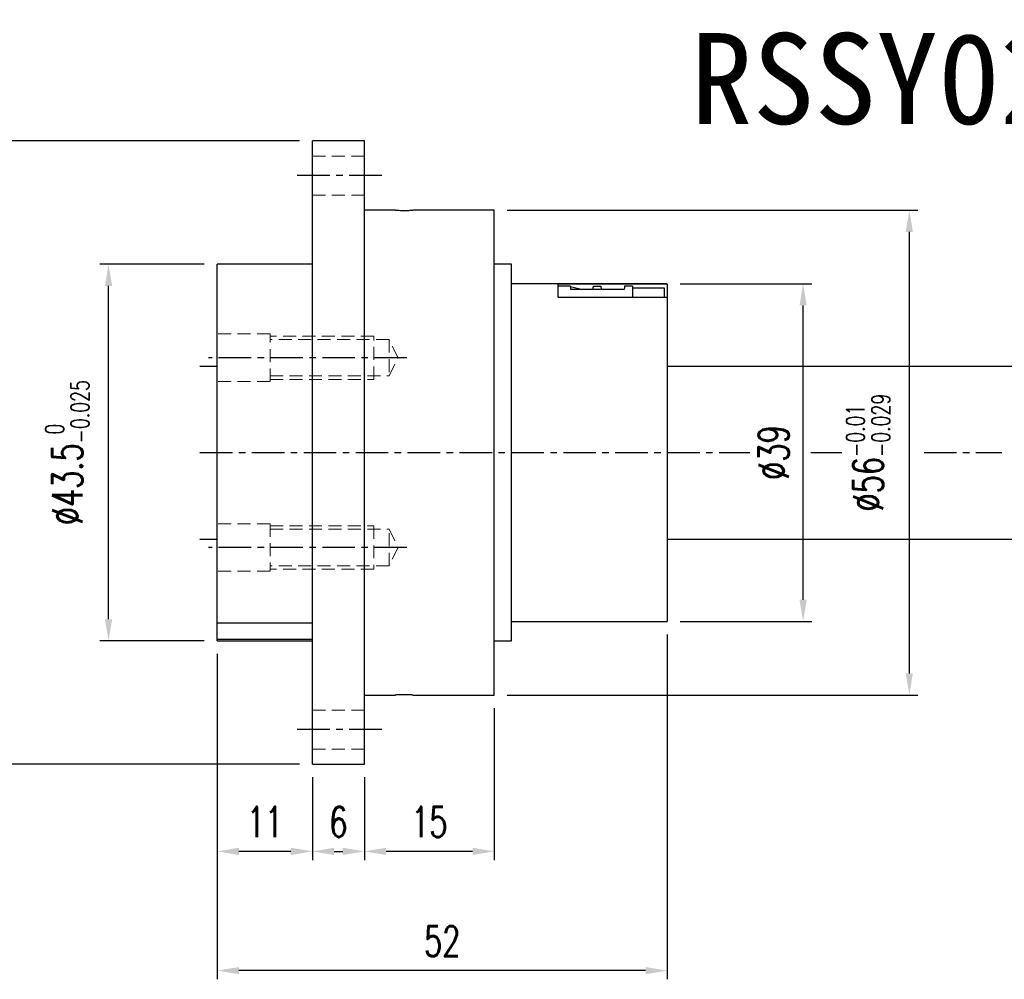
# Model space of a CAD drawing. Header units: millimetres. Extents: x -30 to 422, y -61 to 52.
# Tile 2 of 3: x 77 to 191, y -61 to 50. Entities that reach past the tile are written whole.
import ezdxf
from ezdxf.enums import TextEntityAlignment as Align

# ---------------------------------------------------------------- set-up
doc = ezdxf.new("R2010")
doc.units = ezdxf.units.MM
doc.linetypes.add('CENTER', pattern=[2, 1.25, -0.25, 0.25, -0.25])
doc.linetypes.add('DASHED', pattern=[0.75, 0.5, -0.25])
for name, color, linetype in [('CHA', 7, 'Continuous'), ('CL', 1, 'CENTER'), ('DIM', 4, 'Continuous'), ('HID', 2, 'DASHED'), ('OUT', 3, 'Continuous')]:
    doc.layers.add(name, color=color, linetype=linetype)
doc.styles.add('DIM-7', font='SIMPLEX.shx', dxfattribs={"width": 0.7, "bigfont": 'chineset.shx'})
doc.styles.add('T', font='kaiu.ttf')
doc.dimstyles.new('CNS', dxfattribs={"dimtxt": 3.5, "dimasz": 2.5, "dimexe": 1, "dimexo": 1.5, "dimgap": 0.09, "dimtad": 0, "dimdsep": 46, "dimtxsty": 'DIM-7', "dimcen": 0.09, "dimclrd": 1, "dimclre": 1, "dimclrt": 4, "dimadec": 0, "dimazin": 0, "dimtfac": 1, "dimtix": 1, "dimtmove": 2, "dimatfit": 3, "dimfxl": 1, "dimtvp": 0.971429, "dimtolj": 1, "dimarcsym": 0})

# ---------------------------------------------------------------- blocks, each defined once
blk = doc.blocks.new('*D0')
at = {"layer": 'DEFPOINTS', "color": 0}
for p in [(74.26, 36), (111, 36), (111, -36)]:
    blk.add_point(p, dxfattribs=at)
at = {"layer": 'DIM', "color": 0, "lineweight": -2}
for p, q in [((109.5, 36), (73.26, 36)), ((74.26, -33.5), (74.26, 33.5)), ((109.5, -36), (73.26, -36))]:
    blk.add_line(p, q, dxfattribs=at)
at = {"layer": 'DIM', "color": 0}
for points in [[(73.84, 33.5), (74.67, 33.5), (74.26, 36)], [(73.84, -33.5), (74.67, -33.5), (74.26, -36)]]:
    blk.add_solid(points, dxfattribs=at)
at = {"layer": 'DIM', "color": 0, "insert": (70.86, 0), "char_height": 3.5, "attachment_point": 5, "rotation": 90, "style": 'DIM-7'}
blk.add_mtext('\\A1;%%C72', dxfattribs=at)
blk = doc.blocks.new('*D1')
at = {"layer": 'DEFPOINTS', "color": 0}
for p in [(87.43, 21.75), (100, 21.75), (100, -21.75)]:
    blk.add_point(p, dxfattribs=at)
at = {"layer": 'DIM', "color": 0, "lineweight": -2}
for p, q in [((98.5, 21.75), (86.43, 21.75)), ((87.43, -19.25), (87.43, 19.25)), ((98.5, -21.75), (86.43, -21.75))]:
    blk.add_line(p, q, dxfattribs=at)
at = {"layer": 'DIM', "color": 0}
for points in [[(87.02, 19.25), (87.85, 19.25), (87.43, 21.75)], [(87.02, -19.25), (87.85, -19.25), (87.43, -21.75)]]:
    blk.add_solid(points, dxfattribs=at)
at = {"layer": 'DIM', "color": 0, "insert": (82.67, 0), "char_height": 3.5, "attachment_point": 5, "rotation": 90, "style": 'DIM-7'}
blk.add_mtext('\\A1;%%C43.5{\\H2.1;\\S 0^ -0.025;}', dxfattribs=at)
blk = doc.blocks.new('*D2')
at = {"layer": 'DEFPOINTS', "color": 0}
for p in [(100, -21.75), (111, -36), (100, -46.06)]:
    blk.add_point(p, dxfattribs=at)
at = {"layer": 'DIM', "color": 0, "lineweight": -2}
for p, q in [((100, -23.25), (100, -47.06)), ((111, -37.5), (111, -47.06)), ((108.5, -46.06), (102.5, -46.06))]:
    blk.add_line(p, q, dxfattribs=at)
at = {"layer": 'DIM', "color": 0}
for points in [[(102.5, -45.64), (102.5, -46.48), (100, -46.06)], [(108.5, -45.64), (108.5, -46.48), (111, -46.06)]]:
    blk.add_solid(points, dxfattribs=at)
at = {"layer": 'DIM', "color": 0, "insert": (105.5, -42.66), "char_height": 3.5, "attachment_point": 5, "style": 'DIM-7'}
blk.add_mtext('\\A1;11', dxfattribs=at)
blk = doc.blocks.new('*D3')
at = {"layer": 'DEFPOINTS', "color": 0}
for p in [(111, -36), (117, -36), (117, -46.06)]:
    blk.add_point(p, dxfattribs=at)
at = {"layer": 'DIM', "color": 0, "lineweight": -2}
for p, q in [((111, -37.5), (111, -47.06)), ((117, -37.5), (117, -47.06)), ((113.5, -46.06), (114.5, -46.06))]:
    blk.add_line(p, q, dxfattribs=at)
at = {"layer": 'DIM', "color": 0}
for points in [[(113.5, -45.64), (113.5, -46.48), (111, -46.06)], [(114.5, -45.64), (114.5, -46.48), (117, -46.06)]]:
    blk.add_solid(points, dxfattribs=at)
at = {"layer": 'DIM', "color": 0, "insert": (114, -42.66), "char_height": 3.5, "attachment_point": 5, "style": 'DIM-7'}
blk.add_mtext('\\A1;6', dxfattribs=at)
blk = doc.blocks.new('*D4')
at = {"layer": 'DEFPOINTS', "color": 0}
for p in [(132, -28), (117, -36), (117, -46.06)]:
    blk.add_point(p, dxfattribs=at)
at = {"layer": 'DIM', "color": 0, "lineweight": -2}
for p, q in [((132, -29.5), (132, -47.06)), ((117, -37.5), (117, -47.06)), ((129.5, -46.06), (119.5, -46.06))]:
    blk.add_line(p, q, dxfattribs=at)
at = {"layer": 'DIM', "color": 0}
for points in [[(119.5, -45.64), (119.5, -46.48), (117, -46.06)], [(129.5, -45.64), (129.5, -46.48), (132, -46.06)]]:
    blk.add_solid(points, dxfattribs=at)
at = {"layer": 'DIM', "color": 0, "insert": (124.5, -42.66), "char_height": 3.5, "attachment_point": 5, "style": 'DIM-7'}
blk.add_mtext('\\A1;15', dxfattribs=at)
blk = doc.blocks.new('*D5')
at = {"layer": 'DEFPOINTS', "color": 0}
for p in [(152, -19.5), (100, -21.75), (100, -59.83)]:
    blk.add_point(p, dxfattribs=at)
at = {"layer": 'DIM', "color": 0, "lineweight": -2}
for p, q in [((152, -21), (152, -60.83)), ((100, -23.25), (100, -60.83)), ((149.5, -59.83), (102.5, -59.83))]:
    blk.add_line(p, q, dxfattribs=at)
at = {"layer": 'DIM', "color": 0}
for points in [[(102.5, -59.42), (102.5, -60.25), (100, -59.83)], [(149.5, -59.42), (149.5, -60.25), (152, -59.83)]]:
    blk.add_solid(points, dxfattribs=at)
at = {"layer": 'DIM', "color": 0, "insert": (126, -56.43), "char_height": 3.5, "attachment_point": 5, "style": 'DIM-7'}
blk.add_mtext('\\A1;52', dxfattribs=at)
blk = doc.blocks.new('*D6')
at = {"layer": 'DEFPOINTS', "color": 0}
for p in [(152, 19.5), (167.7, 19.5), (152, -19.5)]:
    blk.add_point(p, dxfattribs=at)
at = {"layer": 'DIM', "color": 0, "lineweight": -2}
for p, q in [((153.5, 19.5), (168.7, 19.5)), ((167.7, -17), (167.7, 17)), ((153.5, -19.5), (168.7, -19.5))]:
    blk.add_line(p, q, dxfattribs=at)
at = {"layer": 'DIM', "color": 0}
for points in [[(167.29, 17), (168.12, 17), (167.7, 19.5)], [(167.29, -17), (168.12, -17), (167.7, -19.5)]]:
    blk.add_solid(points, dxfattribs=at)
at = {"layer": 'DIM', "color": 0, "insert": (164.3, 0), "char_height": 3.5, "attachment_point": 5, "rotation": 90, "style": 'DIM-7'}
blk.add_mtext('\\A1;%%C39', dxfattribs=at)
blk = doc.blocks.new('*D7')
at = {"layer": 'DEFPOINTS', "color": 0}
for p in [(132, 28), (132, -28), (179.98, -28)]:
    blk.add_point(p, dxfattribs=at)
at = {"layer": 'DIM', "color": 0, "lineweight": -2}
for p, q in [((133.5, 28), (180.98, 28)), ((179.98, 25.5), (179.98, -25.5)), ((133.5, -28), (180.98, -28))]:
    blk.add_line(p, q, dxfattribs=at)
at = {"layer": 'DIM', "color": 0}
for points in [[(179.56, 25.5), (180.39, 25.5), (179.98, 28)], [(179.56, -25.5), (180.39, -25.5), (179.98, -28)]]:
    blk.add_solid(points, dxfattribs=at)
at = {"layer": 'DIM', "color": 0, "insert": (175.22, 0), "char_height": 3.5, "attachment_point": 5, "rotation": 90, "style": 'DIM-7'}
blk.add_mtext('\\A1;%%C56{\\H2.1;\\S-0.01^ -0.029;}', dxfattribs=at)

msp = doc.modelspace()

# ---------------------------------------------------------------- linework, layer by layer
at = {"layer": 'CL', "color": 7, "ltscale": 3}
for p, q in [((119, 32), (109, 32)), ((121.9, 10.96), (99, 10.96)), ((98, 0), (161.536, 0)), ((168.606, 0), (172.173, 0)), ((181.677, 0), (190.654, 0)), ((121.9, -10.96), (99, -10.96)), ((119, -32), (109, -32))]:
    msp.add_line(p, q, dxfattribs=at)
at = {"layer": 'HID', "color": 7, "lineweight": 15, "ltscale": 3}
for p, q in [((117, 34.25), (111, 34.25)), ((117, 29.75), (111, 29.75)), ((106.1, 13.71), (100, 13.71)), ((106.1, 8.21), (106.1, 13.71)), ((118.1, 13.46), (106.1, 13.46)), ((119.85, 13.06), (106.1, 13.06)), ((118.1, 8.46), (118.1, 13.46)), ((120.9, 10.96), (119.85, 13.06)), ((119.85, 13.06), (119.85, 8.86)), ((119.85, 8.86), (120.9, 10.96)), ((106.1, 8.21), (100, 8.21)), ((106.1, 8.86), (119.85, 8.86)), ((106.1, 8.46), (118.1, 8.46)), ((106.1, -8.21), (100, -8.21)), ((106.1, -8.21), (106.1, -13.71)), ((106.1, -8.46), (118.1, -8.46)), ((106.1, -8.86), (119.85, -8.86)), ((118.1, -8.46), (118.1, -13.46)), ((119.85, -8.86), (120.9, -10.96)), ((119.85, -13.06), (119.85, -8.86)), ((120.9, -10.96), (119.85, -13.06)), ((119.85, -13.06), (106.1, -13.06)), ((118.1, -13.46), (106.1, -13.46)), ((106.1, -13.71), (100, -13.71)), ((117, -29.75), (111, -29.75)), ((117, -34.25), (111, -34.25))]:
    msp.add_line(p, q, dxfattribs=at)
at = {"layer": 'OUT', "color": 7, "linetype": 'Continuous'}
for p, q in [((117, 35.998), (111, 35.998)), ((111, 0), (111, 35.998)), ((117, 0), (117, 35.998)), ((120.613, 27.998), (117, 27.998)), ((132, 27.998), (122.598, 27.998)), ((132, 0), (132, 27.998)), ((111, 21.75), (100, 21.75)), ((100, -19.716), (100, 21.75)), ((134, 21.75), (132, 21.75)), ((134, -21.75), (134, 21.75)), ((152, 19.5), (134, 19.5)), ((152, 19.474), (139.4, 19.474)), ((139.4, 17.944), (139.4, 19.474)), ((152, 19.474), (152, 19.5)), ((152, 19.474), (152, 17.944)), ((140.821, 19.234), (139.4, 19.234)), ((143.432, 18.832), (140.868, 18.832)), ((144.367, 18.846), (143.433, 18.846)), ((143.479, 19.234), (144.321, 19.234)), ((147.032, 18.832), (144.368, 18.832)), ((148, 19.234), (147.079, 19.234)), ((148, 19.234), (148, 17.944)), ((151.7, 18.991), (148, 18.991)), ((151.7, 17.944), (151.7, 18.991)), ((139.4, 17.944), (152, 17.944)), ((152, 17.944), (152, -19.5)), ((98, 10), (100, 10)), ((152, 10), (222, 10)), ((111, -35.998), (111, 0)), ((117, -35.998), (117, 0)), ((132, -27.998), (132, 0)), ((98, -10), (100, -10)), ((152, -10), (222, -10)), ((111, -19.716), (100, -19.716)), ((100, -21.565), (100, -19.716)), ((134, -19.5), (152, -19.5)), ((100, -21.75), (100, -21.565)), ((100, -21.565), (111, -21.565)), ((100, -21.75), (111, -21.75)), ((132, -21.75), (134, -21.75)), ((117, -27.998), (120.602, -27.998)), ((122.587, -27.998), (132, -27.998)), ((111, -35.998), (117, -35.998))]:
    msp.add_line(p, q, dxfattribs=at)
msp.add_arc((139.067, 9.587), 9.721, 72.01272, 79.60343, dxfattribs=at)
for centre, major_axis, start_param, end_param in [((141.032, 0), (-0.221, 19.25), 6.0743629, 6.242034), ((146.868, 0), (0.221, 19.25), 0.0411513, 0.2088224)]:
    msp.add_ellipse(centre, major_axis=major_axis, ratio=0.0131356, start_param=start_param, end_param=end_param, dxfattribs=at)
for points, knots in [([(120.613, 27.998), (120.609, 27.998), (120.596, 27.998), (120.688, 27.995), (120.882, 27.989), (121.163, 27.983), (121.492, 27.98), (121.834, 27.98), (122.149, 27.985), (122.401, 27.991), (122.569, 27.997), (122.589, 27.998), (122.598, 27.998)], [0, 0, 0, 0, 0.0369791, 0.1442848, 0.2516159, 0.3590066, 0.4663983, 0.5737305, 0.6810357, 0.788389, 0.8957896, 1, 1, 1, 1]), ([(122.587, -27.998), (122.591, -27.998), (122.604, -27.998), (122.512, -27.995), (122.319, -27.989), (122.037, -27.983), (121.708, -27.98), (121.366, -27.98), (121.051, -27.985), (120.799, -27.991), (120.631, -27.997), (120.611, -27.998), (120.602, -27.998)], [0, 0, 0, 0, 0.0369791, 0.1442848, 0.2516159, 0.359007, 0.4663988, 0.573731, 0.6810361, 0.7883889, 0.8957895, 1, 1, 1, 1])]:
    msp.add_open_spline(points, degree=3, knots=knots, dxfattribs=at)
for points in [[(143.433, 18.846), (143.433, 18.844), (143.433, 18.841), (143.432, 18.837), (143.432, 18.834), (143.432, 18.832)], [(143.433, 18.846), (143.438, 18.918), (143.449, 19.042), (143.464, 19.171), (143.474, 19.219), (143.479, 19.234)], [(144.321, 19.234), (144.326, 19.219), (144.336, 19.171), (144.351, 19.042), (144.362, 18.918), (144.367, 18.846)], [(144.367, 18.846), (144.367, 18.841), (144.368, 18.837), (144.368, 18.832)]]:
    msp.add_open_spline(points, degree=3, dxfattribs=at)

# ---------------------------------------------------------------- texts
at = {"layer": 'CHA', "color": 7, "style": 'T'}
msp.add_text('RSSY02020', height=10.5, dxfattribs=at).set_placement((186.871, 43.207), align=Align.MIDDLE)

# ---------------------------------------------------------------- dimensions: what is measured, and where the dimension line sits
at = {"layer": 'DIM', "color": 7}
for base, p1, p2, override, picture, middle in [((74.256, 35.998), (111, -35.998), (111, 35.998), {"dimclrd": 0, "dimclre": 0, "dimclrt": 0}, '*D0', (70.856, 0)), ((179.978, -27.998), (132, 27.998), (132, -27.998), {"dimclrd": 0, "dimclre": 0, "dimclrt": 0, "dimtol": 1, "dimtp": -0.01, "dimtm": 0.029, "dimtfac": 0.6, "dimtdec": 3, "dimtmove": 0}, '*D7', (175.218, 0)), ((87.432, 21.75), (100, -21.75), (100, 21.75), {"dimclrd": 0, "dimclre": 0, "dimclrt": 0, "dimtol": 1, "dimtm": 0.025, "dimtfac": 0.6, "dimtdec": 3, "dimtmove": 0}, '*D1', (82.672, 0)), ((167.705, 19.5), (152, -19.5), (152, 19.5), {"dimclrd": 0, "dimclre": 0, "dimclrt": 0}, '*D6', (164.305, 0))]:
    dim = msp.add_linear_dim(base=base, p1=p1, p2=p2, angle=90, text='%%C<>', dimstyle='CNS', override=override, dxfattribs=at)
    dim.commit()
    dim.dimension.update_dxf_attribs({"geometry": picture, "text_midpoint": middle})
for base, p1, p2, picture, middle in [((100, -59.834), (152, -19.5), (100, -21.75), '*D5', (126, -56.434)), ((100, -46.06), (111, -35.998), (100, -21.75), '*D2', (105.5, -42.66)), ((117, -46.06), (132, -27.998), (117, -35.998), '*D4', (124.5, -42.66)), ((117, -46.06), (111, -35.998), (117, -35.998), '*D3', (114, -42.66))]:
    dim = msp.add_linear_dim(base=base, p1=p1, p2=p2, dimstyle='CNS', override={"dimclrd": 0, "dimclre": 0, "dimclrt": 0}, dxfattribs=at)
    dim.commit()
    dim.dimension.update_dxf_attribs({"geometry": picture, "text_midpoint": middle})

doc.saveas('drawing.dxf')
